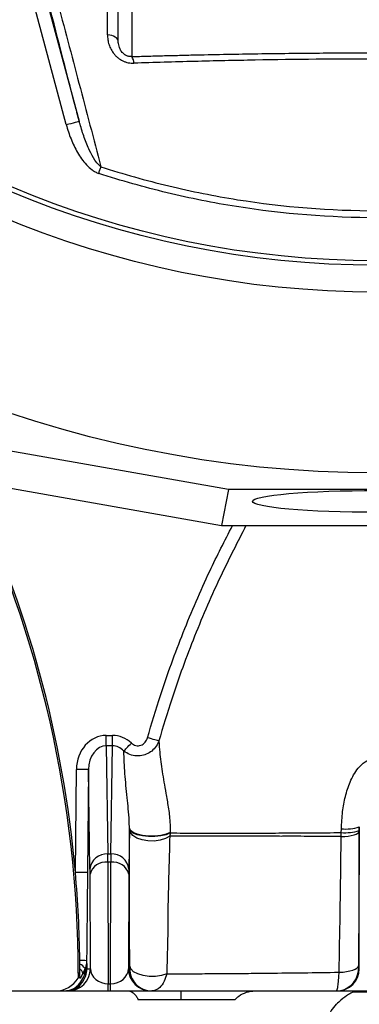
# Model space of a CAD drawing. Extents: x 36 to 632, y 43 to 1270.
# Tile 6 of 15: x 254 to 330, y 623 to 844. Entities that reach past the tile are written whole.
import ezdxf

# ---------------------------------------------------------------- set-up
doc = ezdxf.new("R2010")
doc.units = 0
doc.layers.get('0').update_dxf_attribs({"linetype": 'CONTINUOUS'})

msp = doc.modelspace()

# ---------------------------------------------------------------- linework, layer by layer
at = {"color": 7, "linetype": 'CONTINUOUS'}
for p, q in [((276.29, 838.71), (276.29, 861.14)), ((279.29, 858.17), (279.29, 835.27)), ((264.64, 820.03), (257.15, 847.96)), ((260.05, 848.73), (267.53, 820.81)), ((300.95, 738.29), (241.87, 748.75)), ((244.04, 740.03), (299.35, 730.24)), ((300.95, 738.29), (299.35, 730.24)), ((367.64, 738.29), (300.95, 738.29)), ((299.35, 730.24), (369.24, 730.24)), ((273.59, 680.92), (273.59, 683.26)), ((273.59, 683.26), (275, 683.26)), ((275, 680.92), (275, 683.26)), ((273.59, 680.92), (273.95, 656.7)), ((275, 680.92), (273.59, 680.92)), ((274.64, 656.7), (275, 680.92)), ((266.69, 652.56), (266.92, 675.65)), ((269.62, 675.62), (269.39, 652.54)), ((269.95, 653.28), (269.62, 675.62)), ((278.77, 662.49), (278.64, 653.28)), ((278.78, 662.35), (278.77, 662.49)), ((287.93, 661.53), (287.93, 661.4)), ((326.19, 661.49), (326.21, 662.33)), ((330.23, 662.77), (330.22, 661.93)), ((330.23, 630.98), (330.23, 662.77)), ((273.95, 656.7), (274.64, 656.7)), ((274.63, 654.86), (273.96, 654.86)), ((273.96, 654.86), (274.05, 627.62)), ((274.54, 627.62), (274.63, 654.86)), ((270.03, 630.98), (269.96, 652.17)), ((278.63, 652.17), (278.56, 630.98)), ((268.83, 629.95), (268.84, 631.05)), ((269.19, 632.8), (269.22, 631.64)), ((269.28, 630.98), (270.03, 630.98)), ((278.56, 630.98), (278.83, 630.98)), ((330.03, 630.55), (330.05, 630.98)), ((330.05, 630.98), (330.23, 630.98)), ((267.29, 630), (267.29, 628.86)), ((267.69, 630), (267.29, 630)), ((268.38, 629.95), (267.76, 628.8)), ((268.38, 629.95), (268.83, 629.95)), ((274.05, 626.03), (274.05, 627.62)), ((274.05, 627.62), (274.54, 627.62)), ((274.54, 626.03), (274.54, 627.62)), ((239.96, 626.03), (278.7, 626.03)), ((264.66, 626.03), (264.66, 626.03)), ((278.7, 626.03), (279.43, 626.03)), ((302.36, 624.03), (280.73, 624.03)), ((282.72, 626.03), (290.39, 626.03)), ((290.39, 624.03), (290.39, 626.03)), ((290.39, 626.03), (306.89, 626.03)), ((306.89, 626.03), (361.69, 626.03))]:
    msp.add_line(p, q, dxfattribs=at)
at = {"color": 7, "linetype": 'CONTINUOUS', "flags": 128}
for points in [[(276.29, 838.71), (276.25, 838.96), (276.12, 839.21), (275.9, 839.44), (275.61, 839.65), (275.24, 839.84), (274.82, 839.99), (274.36, 840.1), (273.86, 840.17)], [(264.64, 820.03), (265.19, 820.18), (265.73, 820.32), (266.23, 820.46), (266.67, 820.57), (267.03, 820.67), (267.3, 820.74), (267.47, 820.79), (267.53, 820.81)], [(271.9, 809.12), (271.97, 809.32), (272.03, 809.51), (272.1, 809.71), (272.16, 809.9), (272.22, 810.08), (272.28, 810.27), (272.34, 810.44), (272.39, 810.61)], [(277.51, 679.73), (277.63, 679.86), (277.79, 680.03), (277.97, 680.22), (278.19, 680.45), (278.42, 680.7), (278.67, 680.97), (278.94, 681.25), (279.21, 681.54)], [(285.35, 682), (285.23, 682.04), (285.03, 682.1), (284.77, 682.17), (284.46, 682.26), (284.09, 682.37), (283.68, 682.49), (283.25, 682.61), (282.81, 682.74)], [(269.62, 675.62), (269.56, 675.62), (269.4, 675.62), (269.15, 675.62), (268.82, 675.63), (268.41, 675.63), (267.95, 675.64), (267.44, 675.64), (266.92, 675.65)], [(287.93, 661.53), (287, 661.15), (285.81, 660.87), (284.46, 660.72), (283.05, 660.72), (281.7, 660.86), (280.52, 661.13), (279.59, 661.52), (279, 661.98), (278.77, 662.49)], [(287.93, 661.4), (287, 661.01), (285.8, 660.73), (284.45, 660.59), (283.05, 660.58), (281.7, 660.73), (280.52, 661), (279.59, 661.38), (279, 661.85), (278.78, 662.35)], [(287.79, 660.67), (286.82, 660.14), (285.63, 659.77), (284.29, 659.6), (282.91, 659.62), (281.6, 659.85), (280.46, 660.26), (279.56, 660.82), (278.99, 661.5), (278.78, 662.23)], [(326.16, 660.58), (326.98, 660.63), (327.75, 660.72), (328.44, 660.84), (329.05, 660.99), (329.54, 661.16), (329.9, 661.35), (330.13, 661.56), (330.22, 661.77)], [(269.39, 652.54), (269.33, 652.54), (269.17, 652.54), (268.92, 652.54), (268.59, 652.54), (268.18, 652.55), (267.71, 652.55), (267.21, 652.56), (266.69, 652.56)], [(287.14, 629.87), (285.96, 629.49), (284.6, 629.29), (283.18, 629.28), (281.82, 629.46), (280.62, 629.82), (279.67, 630.33), (279.06, 630.95), (278.84, 631.62)], [(325.71, 630.21), (326.58, 630.26), (327.39, 630.36), (328.14, 630.51), (328.78, 630.69), (329.31, 630.91), (329.71, 631.15), (329.95, 631.41), (330.05, 631.68)], [(264.28, 626.03), (265.25, 626.13), (265.63, 626.22)]]:
    msp.add_lwpolyline(points, dxfattribs=at)
at = {"color": 7, "linetype": 'CONTINUOUS'}
for radius in [258.01, 217.51, 211.5, 210.5]:
    msp.add_circle((334.29, 1000.03), radius, dxfattribs=at)
for centre, radius, start, end in [((277.13, 833.72), 2.66, 1.4492, 35.5786), ((12.02, 630), 255.27, 0, 25.4868), ((12.02, 630), 255.66, 5.0628, 25.4447), ((327.12, 671.82), 10.36, 264.8846, 287.4202), ((327.13, 672.51), 10.22, 264.8445, 287.6406), ((273.72, 652.92), 3.79, 86.5411, 174.5955), ((273.44, 651.31), 3.59, 81.7463, 166.0632), ((275.15, 651.31), 3.59, 13.9368, 98.2537), ((274.87, 652.92), 3.79, 5.4046, 93.4589), ((12.02, 630), 255.66, 0.6353, 5.0628), ((265.03, 631.03), 5, 270.0025, 359.4295), ((264.28, 631.03), 5, 285.6973, 359.4284), ((12.02, 630), 255.66, 0.4475, 0.6353), ((267.62, 602.25), 30.59, 87.0627, 89.9042), ((12.02, 630), 255.66, 0.2004, 0.4475), ((266.8, 629.75), 2.42, 32.7567, 68.7361), ((12.02, 630), 255.66, 0, 0.2004), ((266.94, 629.62), 1.48, 13.1163, 59.7635), ((265.03, 631.71), 4.18, 335.1164, 358.9578), ((283.56, 631.03), 5, 180.5705, 269.9975), ((283.83, 631.03), 5, 180.5735, 222.7875), ((325.23, 631.03), 5, 270.0026, 359.4295), ((262.2, 632.03), 6, 270.0034, 328.5456), ((325.05, 631.03), 5, 270.0024, 354.427), ((283.83, 631.03), 5, 222.7894, 269.9986)]:
    msp.add_arc(centre, radius, start, end, dxfattribs=at)
msp.add_ellipse((334.29, 735.66), major_axis=(28, 0), ratio=0.087489, dxfattribs=at)
for centre, major_axis, ratio, start_param, end_param in [((273.62, 675.52), (-0.11, 7.74), 0.866002, 6.270409, 7.825388), ((274.97, 675.52), (0.11, 7.74), 0.866002, 5.615479, 6.295961), ((273.62, 675.52), (-0.08, 5.4), 0.740947, 6.270409, 7.825388), ((274.97, 675.52), (0.08, 5.4), 0.740947, 5.615479, 6.295961), ((273.86, 648.04), (0.06, 10), 0.008579, 5.462932, 5.759638), ((274.73, 648.04), (-0.06, 10), 0.008579, 0.523547, 0.820253), ((269.86, 648.08), (0.06, 6), 0.014297, 5.463024, 5.75973), ((278.73, 648.08), (-0.06, 6), 0.014297, 0.523456, 0.820162), ((274.03, 631.03), (4, -0.1), 0.852321, 3.184436, 4.737949), ((274.56, 631.03), (4, 0.1), 0.852321, 4.686829, 6.240342)]:
    msp.add_ellipse(centre, major_axis=major_axis, ratio=ratio, start_param=start_param, end_param=end_param, dxfattribs=at)
for points, knots in [([(267.53, 820.81), (267.25, 821.89), (264.86, 831.15), (262.43, 840.52), (260.29, 848.8)], [0, 0, 0, 0, 0.116776, 1, 1, 1, 1]), ([(262.5, 848.17), (264.18, 841.84), (265.84, 835.55), (269.13, 823.04), (270.77, 816.81), (272.39, 810.61)], [0, 0, 0, 0, 0.5, 0.5, 1, 1, 1, 1]), ([(273.86, 840.17), (273.86, 841.9), (273.87, 844.59), (273.88, 847.28), (273.89, 848.23)], [0, 0, 0, 0, 0.646223, 1, 1, 1, 1]), ([(273.86, 840.17), (273.86, 839.79), (273.89, 839.42), (274, 838.67), (274.09, 838.3), (274.33, 837.57), (274.48, 837.21), (274.86, 836.51), (275.08, 836.17), (275.47, 835.7), (275.62, 835.54), (275.91, 835.25), (276.07, 835.11), (276.56, 834.72), (276.93, 834.49), (277.5, 834.22), (277.7, 834.14), (278.11, 834), (278.32, 833.94), (278.95, 833.81), (279.37, 833.78), (279.79, 833.79)], [0, 0, 0, 0, 0.125, 0.125, 0.25, 0.25, 0.375, 0.375, 0.5, 0.5, 0.5625, 0.5625, 0.625, 0.625, 0.75, 0.75, 0.8125, 0.8125, 0.875, 0.875, 1, 1, 1, 1]), ([(276.33, 838.19), (276.33, 838.2), (276.28, 838.37), (276.29, 838.54), (276.29, 838.71)], [0, 0, 0, 0, 0.043669, 1, 1, 1, 1]), ([(279.29, 835.27), (279.11, 835.27), (278.85, 835.27), (278.36, 835.38), (278.03, 835.52), (277.56, 835.81), (277.07, 836.26), (276.54, 837.12), (276.41, 837.78), (276.33, 838.19)], [0, 0, 0, 0, 0.107651, 0.151109, 0.271007, 0.301758, 0.466505, 0.672571, 1, 1, 1, 1]), ([(279.29, 835.27), (279.87, 835.29), (281.02, 835.32), (282.74, 835.37), (284.46, 835.42), (286.17, 835.47), (287.87, 835.51), (289.56, 835.55), (291.25, 835.6), (294.67, 835.68), (299.79, 835.79), (306.68, 835.91), (313.55, 836), (320.46, 836.07), (327.37, 836.11), (334.27, 836.13), (341.16, 836.11), (348.06, 836.07), (354.99, 836), (360.73, 835.92), (365.28, 835.85), (368.64, 835.78), (372.02, 835.72), (375.43, 835.64), (378.86, 835.56), (382.32, 835.47), (385.8, 835.38), (388.13, 835.31), (389.29, 835.27)], [0, 0, 0, 0, 0.015939, 0.031794, 0.047567, 0.063258, 0.078867, 0.094395, 0.109843, 0.12521, 0.188192, 0.250162, 0.312872, 0.374969, 0.437621, 0.500012, 0.561814, 0.624018, 0.686676, 0.749836, 0.780101, 0.810643, 0.841468, 0.872581, 0.903986, 0.935688, 0.967691, 1, 1, 1, 1]), ([(388.8, 833.79), (386.56, 833.86), (384.31, 833.93), (379.8, 834.07), (377.55, 834.13), (370.76, 834.3), (366.23, 834.4), (352.61, 834.64), (343.48, 834.73), (325.12, 834.73), (315.98, 834.64), (302.36, 834.4), (297.82, 834.3), (291.04, 834.13), (288.78, 834.07), (284.28, 833.93), (282.03, 833.86), (279.79, 833.79)], [0, 0, 0, 0, 0.0625, 0.0625, 0.125, 0.125, 0.25, 0.25, 0.5, 0.5, 0.75, 0.75, 0.875, 0.875, 0.9375, 0.9375, 1, 1, 1, 1]), ([(272.39, 810.61), (272.28, 810.7), (271.74, 811.11), (270.85, 812.33), (269.72, 814.42), (268.63, 817.11), (267.93, 819.33), (267.59, 820.58), (267.53, 820.81)], [0, 0, 0, 0, 0.037984, 0.175955, 0.387906, 0.662463, 0.937232, 1, 1, 1, 1]), ([(264.64, 820.03), (264.93, 818.94), (265.28, 817.86), (266.12, 815.78), (266.6, 814.77), (267.45, 813.31), (267.75, 812.83), (268.41, 811.91), (268.76, 811.47), (269.53, 810.64), (269.95, 810.25), (270.63, 809.75), (270.87, 809.6), (271.37, 809.33), (271.63, 809.21), (271.9, 809.12)], [0, 0, 0, 0, 0.25, 0.25, 0.5, 0.5, 0.625, 0.625, 0.75, 0.75, 0.875, 0.875, 0.9375, 0.9375, 1, 1, 1, 1]), ([(272.39, 810.61), (274.9, 809.79), (277.41, 809.03), (282.48, 807.59), (285.03, 806.92), (292.69, 805.08), (297.82, 804.05), (313.3, 801.59), (323.72, 800.76), (344.79, 800.75), (355.23, 801.58), (370.74, 804.05), (375.88, 805.07), (386.12, 807.54), (391.19, 808.98), (396.2, 810.61)], [0, 0, 0, 0, 0.0625, 0.0625, 0.125, 0.125, 0.25, 0.25, 0.5, 0.5, 0.75, 0.75, 0.875, 0.875, 1, 1, 1, 1]), ([(396.69, 809.12), (394.16, 808.3), (391.61, 807.52), (386.51, 806.07), (383.95, 805.4), (376.24, 803.54), (371.07, 802.51), (355.48, 800.02), (344.97, 799.18), (323.71, 799.18), (313.19, 800.01), (297.57, 802.5), (292.39, 803.53), (284.66, 805.4), (282.08, 806.07), (276.97, 807.52), (274.43, 808.3), (271.9, 809.12)], [0, 0, 0, 0, 0.0625, 0.0625, 0.125, 0.125, 0.25, 0.25, 0.5, 0.5, 0.75, 0.75, 0.875, 0.875, 0.9375, 0.9375, 1, 1, 1, 1]), ([(282.81, 682.74), (283.76, 685.91), (286.14, 693.86), (290.69, 706.35), (296.12, 719.03), (300.11, 726.86), (301.84, 730.24)], [0, 0, 0, 0, 0.1936414, 0.4856931, 0.7777295, 1, 1, 1, 1]), ([(304.86, 730.24), (302.99, 726.59), (298.84, 718.49), (293.24, 705.54), (288.68, 693.07), (286.3, 685.14), (285.35, 682)], [0, 0, 0, 0, 0.235962, 0.523671, 0.811392, 1, 1, 1, 1]), ([(285.35, 682), (285.29, 681.84), (285.04, 681.2), (284.37, 680.22), (283.23, 679.3), (281.88, 678.73), (280.37, 678.57), (278.81, 678.87), (277.94, 679.44), (277.51, 679.73)], [0, 0, 0, 0, 0.058059, 0.221683, 0.371474, 0.517434, 0.672349, 0.839136, 1, 1, 1, 1]), ([(279.21, 681.54), (279.35, 681.4), (279.5, 681.29), (279.84, 681.1), (280.02, 681.03), (280.39, 680.94), (280.59, 680.93), (280.97, 680.95), (281.16, 680.99), (281.52, 681.12), (281.69, 681.21), (282.01, 681.44), (282.15, 681.57), (282.52, 682.02), (282.7, 682.37), (282.81, 682.74)], [0, 0, 0, 0, 0.125, 0.125, 0.25, 0.25, 0.375, 0.375, 0.5, 0.5, 0.625, 0.625, 0.75, 0.75, 1, 1, 1, 1]), ([(285.35, 682), (285.42, 681.1), (285.48, 680.19), (285.56, 679.53), (285.56, 679.53)], [0, 0, 0, 0, 0.999985, 1, 1, 1, 1]), ([(278.77, 662.49), (278.76, 663.04), (278.73, 664.58), (278.52, 666.83), (278.16, 670.42), (277.71, 674.74), (277.58, 678.06), (277.51, 679.73)], [0, 0, 0, 0, 0.0765122, 0.2131655, 0.3505416, 0.6747418, 1, 1, 1, 1]), ([(285.56, 679.53), (285.56, 679.53), (285.68, 678.08), (286.08, 675.27), (286.8, 671.09), (287.47, 667.26), (287.87, 664.33), (287.91, 662.3), (287.93, 661.53)], [0, 0, 0, 0, 0.000003, 0.287625, 0.574941, 0.737825, 0.900264, 1, 1, 1, 1]), ([(326.21, 662.33), (326.28, 663.62), (326.4, 666.05), (327.04, 669.58), (328.09, 672.89), (329.56, 675.61), (331.36, 677.34), (333.08, 678.14), (334.21, 678.07), (334.77, 678.03)], [0, 0, 0, 0, 0.196444, 0.369581, 0.542346, 0.721274, 0.830006, 0.915898, 1, 1, 1, 1]), ([(278.78, 662.23), (278.78, 662.26), (278.78, 662.3), (278.78, 662.34), (278.78, 662.35)], [0, 0, 0, 0, 0.6329881, 1, 1, 1, 1]), ([(278.84, 631.62), (278.83, 635.61), (278.81, 643.59), (278.79, 653.93), (278.78, 660.02), (278.78, 662.23)], [0, 0, 0, 0, 0.388732, 0.77747, 1, 1, 1, 1]), ([(330.22, 661.77), (330.21, 660.42), (330.17, 654.68), (330.12, 644.65), (330.07, 636), (330.05, 631.68)], [0, 0, 0, 0, 0.133681, 0.566857, 1, 1, 1, 1]), ([(330.22, 661.93), (330.22, 661.9), (330.22, 661.84), (330.22, 661.79), (330.22, 661.77)], [0, 0, 0, 0, 0.588335, 1, 1, 1, 1]), ([(287.79, 660.67), (287.74, 658.42), (287.64, 653.9), (287.47, 649.74), (287.47, 647.16), (287.47, 647.16)], [0, 0, 0, 0, 0.497129, 0.999996, 1, 1, 1, 1]), ([(287.93, 661.4), (287.92, 661.31), (287.88, 661.06), (287.82, 660.82), (287.79, 660.67)], [0, 0, 0, 0, 0.374599, 1, 1, 1, 1]), ([(294.52, 660.69), (294.52, 660.69), (293.48, 660.69), (290.76, 660.68), (288.78, 660.68), (287.79, 660.67)], [0, 0, 0, 0, 0.0000066, 0.4978212, 1, 1, 1, 1]), ([(287.93, 661.4), (288.87, 661.4), (290.76, 661.39), (293.31, 661.38), (294.31, 661.38), (294.31, 661.38)], [0, 0, 0, 0, 0.497854, 0.999993, 1, 1, 1, 1]), ([(294.31, 661.38), (294.31, 661.38), (296.54, 661.38), (298.7, 661.37), (304.38, 661.38), (309.14, 661.37), (311.9, 661.4), (312.96, 661.4), (312.96, 661.4)], [0, 0, 0, 0, 0.000002, 0.287275, 0.575444, 0.862645, 0.999998, 1, 1, 1, 1]), ([(310.43, 660.68), (310.34, 660.68), (310.24, 660.68), (310.05, 660.68), (309.77, 660.68), (309.5, 660.68), (308.94, 660.68), (308.58, 660.68), (307.49, 660.69), (306.77, 660.69), (304.65, 660.69), (303.28, 660.69), (300.63, 660.7), (299.35, 660.69), (297.49, 660.69), (296.88, 660.69), (295.98, 660.69), (295.68, 660.69), (295.24, 660.69), (295.1, 660.69), (294.88, 660.69), (294.8, 660.69), (294.66, 660.69), (294.59, 660.69), (294.52, 660.69)], [0, 0, 0, 0, 0.015625, 0.015625, 0.03125, 0.0625, 0.0625, 0.125, 0.125, 0.25, 0.25, 0.5, 0.5, 0.75, 0.75, 0.875, 0.875, 0.9375, 0.9375, 0.96875, 0.96875, 0.984375, 0.984375, 1, 1, 1, 1]), ([(312.35, 660.66), (312.35, 660.66), (311.87, 660.66), (310.9, 660.68), (310.43, 660.68), (310.43, 660.68)], [0, 0, 0, 0, 0.000037, 0.999963, 1, 1, 1, 1]), ([(313.01, 660.67), (313.01, 660.67), (312.86, 660.59), (312.6, 660.66), (312.35, 660.66), (312.35, 660.66)], [0, 0, 0, 0, 0.000119, 0.999926, 1, 1, 1, 1]), ([(312.96, 661.4), (312.96, 661.4), (314.51, 661.4), (319.62, 661.43), (323.99, 661.47), (326.19, 661.49)], [0, 0, 0, 0, 0.000006, 0.495975, 1, 1, 1, 1]), ([(326.16, 660.58), (323.9, 660.59), (319.35, 660.63), (315.33, 660.67), (313.01, 660.67), (313.01, 660.67)], [0, 0, 0, 0, 0.496742, 0.999996, 1, 1, 1, 1]), ([(325.71, 630.21), (325.79, 634.54), (325.95, 643.26), (326.09, 653.37), (326.15, 659.19), (326.16, 660.58)], [0, 0, 0, 0, 0.430532, 0.864778, 1, 1, 1, 1]), ([(326.16, 660.58), (326.16, 660.7), (326.18, 661), (326.19, 661.31), (326.19, 661.49)], [0, 0, 0, 0, 0.411609, 1, 1, 1, 1]), ([(269.39, 652.54), (269.37, 650.74), (269.31, 644.16), (269.24, 637.58), (269.19, 632.8)], [0, 0, 0, 0, 0.273522, 1, 1, 1, 1]), ([(287.47, 647.16), (287.47, 647.16), (287.39, 645.8), (287.38, 639.27), (287.24, 633.75), (287.14, 629.87)], [0, 0, 0, 0, 0.000004, 0.297727, 1, 1, 1, 1]), ([(268.84, 631.05), (268.83, 631.04), (268.68, 630.66), (268.53, 630.3), (268.38, 629.95)], [0, 0, 0, 0, 0.044546, 1, 1, 1, 1]), ([(269.19, 632.8), (269.19, 632.74), (269.17, 632.22), (269.06, 631.62), (268.86, 631.12), (268.84, 631.05)], [0, 0, 0, 0, 0.092051, 0.873214, 1, 1, 1, 1]), ([(269.22, 631.64), (269.22, 631.55), (269.22, 631.49), (269.23, 631.38), (269.23, 631.34), (269.24, 631.22), (269.24, 631.17), (269.26, 631.03), (269.27, 630.98), (269.28, 630.98)], [0, 0, 0, 0, 0.125, 0.125, 0.25, 0.25, 0.5, 0.5, 1, 1, 1, 1]), ([(278.83, 630.98), (278.83, 630.98), (278.83, 630.99), (278.83, 631.07), (278.84, 631.3), (278.84, 631.52), (278.84, 631.62)], [0, 0, 0, 0, 0.060523, 0.456905, 0.760464, 1, 1, 1, 1]), ([(330.05, 631.68), (330.05, 631.47), (330.05, 631.3), (330.05, 631.05), (330.05, 630.98), (330.05, 630.98)], [0, 0, 0, 0, 0.5, 0.5, 1, 1, 1, 1]), ([(264.28, 626.03), (264.98, 626.14), (266.21, 626.33), (267.65, 627.6), (268.45, 628.84), (268.74, 629.7), (268.83, 629.95)], [0, 0, 0, 0, 0.378278, 0.658137, 0.901024, 1, 1, 1, 1]), ([(267.32, 628.9), (267.38, 628.98), (267.5, 629.16), (267.64, 629.03), (267.73, 628.85), (267.76, 628.8)], [0, 0, 0, 0, 0.386925, 0.842873, 1, 1, 1, 1]), ([(267.76, 628.8), (267.75, 628.84), (267.73, 628.92), (267.7, 629.21), (267.69, 629.5), (267.69, 629.67), (267.69, 629.76), (267.69, 629.82), (267.69, 629.89), (267.69, 629.96), (267.69, 630)], [0, 0, 0, 0, 0.296093, 0.593685, 0.760167, 0.843043, 0.884398, 0.894723, 0.936009, 1, 1, 1, 1]), ([(287.14, 629.87), (286.97, 629.28), (286.6, 628.04), (285.55, 626.63), (284.62, 626.13), (284.03, 626.04), (283.9, 626.03), (283.82, 626.03)], [0, 0, 0, 0, 0.268762, 0.574726, 0.911132, 0.944404, 1, 1, 1, 1]), ([(287.14, 629.87), (288.32, 629.87), (290.83, 629.87), (295.04, 629.89), (299.73, 629.92), (304.73, 629.96), (310.69, 630.02), (317.67, 630.1), (323.02, 630.17), (325.71, 630.21)], [0, 0, 0, 0, 0.111254, 0.238933, 0.366612, 0.49801, 0.629407, 0.813337, 1, 1, 1, 1]), ([(325.06, 626.03), (325.13, 626.1), (325.29, 626.23), (325.49, 627.29), (325.64, 628.68), (325.69, 629.76), (325.71, 630.21)], [0, 0, 0, 0, 0.2696169, 0.5400104, 0.8097678, 1, 1, 1, 1]), ([(264.38, 626.03), (264.78, 626.06), (265.6, 626.12), (266.54, 626.47), (267.23, 626.85), (267.64, 627.14), (267.68, 627.14), (267.31, 626.82), (266.59, 626.42), (265.71, 626.1), (264.97, 626.05), (264.66, 626.03)], [0, 0, 0, 0, 0.1028711, 0.2083373, 0.3211686, 0.4364188, 0.5627379, 0.6941767, 0.8048851, 0.9177398, 1, 1, 1, 1]), ([(278.7, 626.03), (278.8, 626.02), (279.12, 625.98), (279.7, 625.57), (280.34, 624.87), (280.62, 624.27), (280.73, 624.03)], [0, 0, 0, 0, 0.166393, 0.552632, 0.824626, 1, 1, 1, 1]), ([(279.43, 626.03), (279.87, 626.05), (280.77, 626.09), (282.07, 626.05), (282.72, 626.03)], [0, 0, 0, 0, 0.494065, 1, 1, 1, 1]), ([(302.36, 624.03), (302.64, 624.33), (303.37, 625.12), (304.99, 625.8), (306.24, 626.03), (306.88, 626.03), (306.89, 626.03)], [0, 0, 0, 0, 0.231757, 0.600088, 0.991536, 1, 1, 1, 1]), ([(328.91, 625.81), (328.54, 625.63), (327.67, 625.18), (326.29, 624.2), (325.45, 623.36), (325.13, 623.03)], [0, 0, 0, 0, 0.299876, 0.729921, 1, 1, 1, 1]), ([(325.13, 606.03), (324.68, 606.57), (323.77, 607.65), (322.78, 609.52), (322.1, 611.52), (321.77, 613.61), (321.79, 615.72), (322.16, 617.79), (322.89, 619.77), (323.87, 621.55), (324.72, 622.55), (325.13, 623.03)], [0, 0, 0, 0, 0.112712, 0.22542, 0.338155, 0.450886, 0.563156, 0.675428, 0.78749, 0.899555, 1, 1, 1, 1])]:
    msp.add_open_spline(points, degree=3, knots=knots, dxfattribs=at)
msp.add_open_spline([(328.91, 625.81), (330.7, 625.84), (334.29, 625.89), (337.89, 625.84), (339.68, 625.81)], degree=3, dxfattribs=at)

doc.saveas('drawing.dxf')
